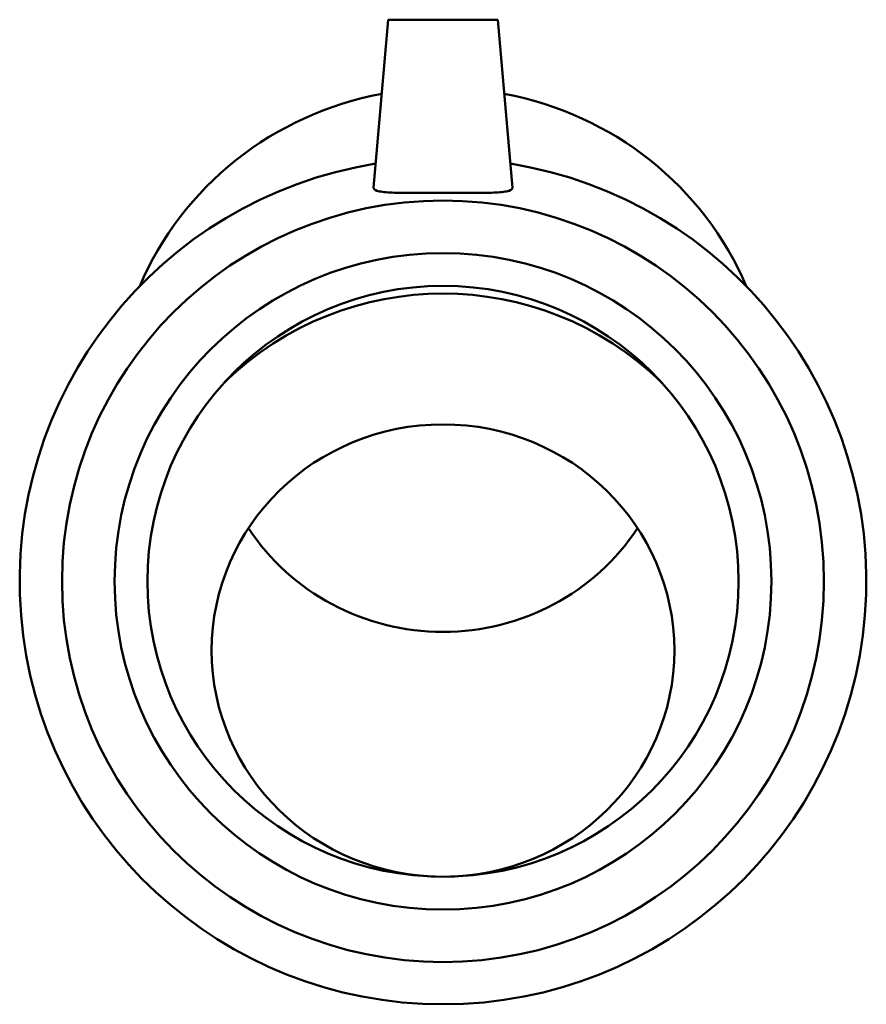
# Model space of a CAD drawing. Header units: millimetres. Extents: x -53 to 1405, y -612 to 1130.
# Tile 5 of 6: x 984 to 1100, y 303 to 438. Entities that reach past the tile are written whole.
import ezdxf

# ---------------------------------------------------------------- set-up
doc = ezdxf.new("R2010")
doc.units = ezdxf.units.MM
doc.layers.add('Visible (ANSI)', color=7, linetype='Continuous', lineweight=50)

msp = doc.modelspace()

# ---------------------------------------------------------------- linework, layer by layer
at = {"layer": 'Visible (ANSI)'}
for p, q in [((1034.666, 438.12), (1032.651, 415.086)), ((1034.666, 438.12), (1049.666, 438.12)), ((1049.666, 438.12), (1051.682, 415.086))]:
    msp.add_line(p, q, dxfattribs=at)
for radius in [52.2, 45, 40.5]:
    msp.add_circle((1042.166, 361.12), radius, dxfattribs=at)
for centre, radius, start, end in [((1042.166, 361.12), 58, 99.15377, 80.84623), ((1042.166, 357.643), 42.92, 45.79869, 134.20131)]:
    msp.add_arc(centre, radius, start, end, dxfattribs=at)
for centre, major_axis, start_param, end_param in [((1042.166, 384.698), (45, 0), 1.7583476, 2.7480314), ((1042.166, 384.698), (45, 0), 0.3935612, 1.3832451), ((1042.166, 385.18), (31.7, 0), 3.7132838, 5.7114941)]:
    msp.add_ellipse(centre, major_axis=major_axis, ratio=0.9781476, start_param=start_param, end_param=end_param, dxfattribs=at)
msp.add_ellipse((1042.166, 351.627), major_axis=(31.7, 0), ratio=0.9781476, dxfattribs=at)
msp.add_open_spline([(1051.679, 415.021), (1051.647, 414.838), (1051.385, 414.684), (1050.385, 414.477), (1049.648, 414.421), (1047.964, 414.367), (1046.904, 414.364), (1044.591, 414.369), (1043.339, 414.375), (1040.994, 414.375), (1039.741, 414.369), (1037.429, 414.364), (1036.369, 414.367), (1034.685, 414.421), (1033.947, 414.477), (1032.948, 414.684), (1032.686, 414.838), (1032.65, 415.042), (1032.649, 415.064), (1032.652, 415.086)], degree=3, knots=[0, 0, 0, 0, 0.3510098, 0.3510098, 0.7020195, 0.7020195, 1.0537193, 1.0537193, 1.4054192, 1.4054192, 1.757119, 1.757119, 2.1088188, 2.1088188, 2.4598285, 2.4598285, 2.8108383, 2.8108383, 2.8509536, 2.8509536, 2.8509536, 2.8509536], dxfattribs=at)
msp.add_open_spline([(1051.681, 415.086), (1051.683, 415.064), (1051.683, 415.042), (1051.679, 415.021)], degree=3, dxfattribs=at)

doc.saveas('drawing.dxf')
